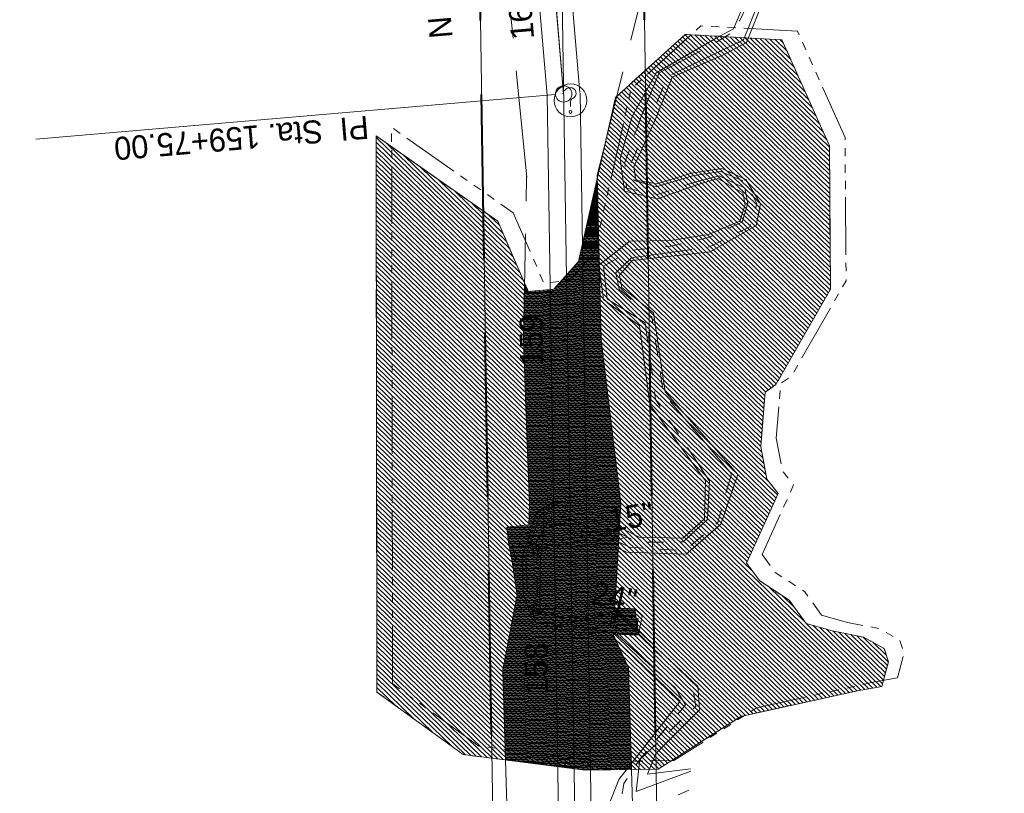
# Model space of a CAD drawing. Header units: feet. Extents: x 2433273 to 2447442, y 555003 to 575201.
# Tile 166 of 226: x 2438058 to 2438358, y 565232 to 565468. Entities that reach past the tile are written whole.
import ezdxf
from ezdxf.enums import TextEntityAlignment as Align

# ---------------------------------------------------------------- set-up
doc = ezdxf.new("R2010")
doc.units = ezdxf.units.FT
doc.header["$LTSCALE"] = 50
doc.header["$MEASUREMENT"] = 0
for name, pattern in [('cl50', [100, 7.5, -7.5, 70, -7.5, 7.5]), ('constlimit', [0.85, 0.65, -0.1, -0.1]), ('DGN Style 2', [484.236387, 290.541832, -193.694555]), ('DGN Style 3', [677.930942, 484.236387, -193.694555]), ('rowpr', [5.45, 1, -0.225, -0.225, 4]), ('stream', [1.4, 0.7, -0.1, 0.1, -0.1, 0.1, -0.1, 0.1, -0.1])]:
    doc.linetypes.add(name, pattern=pattern)
for name, color, linetype, lineweight in [('DR_P_Erosion_Control', 7, 'Continuous', 13), ('DR_P_Flow_Arrow', 151, 'Continuous', 13), ('DR_P_Headwall', 120, 'Continuous', 13), ('DR_P_Storm_Sewer', 151, 'Continuous', 13), ('DR_P_Text', 7, 'Continuous', 13), ('DV_X_Property_Line', 7, 'Continuous', 0), ('EV_Ecological_Wetlands', 151, 'stream', 13), ('GE_P_CL_50', 7, 'cl50', 13), ('HY_X_Water_Edge', 133, 'stream', 0), ('PV_P_Bikeway', 193, 'Continuous', 13), ('RD_X_Misc_Items', 1, 'DGN Style 3', 13), ('RW_P_Const_Limits', 120, 'constlimit', 0), ('RW_P_Fee_RW', 193, 'rowpr', 40), ('SV_X_Top_of_Bank', 97, 'DGN Style 2', 0)]:
    doc.layers.add(name, color=color, linetype=linetype, lineweight=lineweight)
doc.layers.add('GK_Visualization', color=30, linetype='Continuous', lineweight=13, plot=False)
doc.styles.add('Slanted-Normal LS 0.50', font='font31.shx', dxfattribs={"height": 0.14})
doc.styles.add('Style-font30', font='font30.shx')
doc.styles.add('Style-font31', font='font31.shx')

# ---------------------------------------------------------------- blocks, each defined once
blk = doc.blocks.new('X_202')
at = {"layer": 'GK_Visualization', "color": 1, "linetype": 'Continuous', "lineweight": 0}
for p, q in [((-0.07, -0.07), (0.07, 0.07)), ((-0.07, 0.07), (0.07, -0.07))]:
    blk.add_line(p, q, dxfattribs=at)
blk = doc.blocks.new('UOBJ_17')
at = {"layer": 'RD_X_Misc_Items', "color": 7, "linetype": 'Continuous', "lineweight": 0}
blk.add_line((0, -0.0377), (0, -0.014), dxfattribs=at)
for centre, radius in [((0, 0), 0.1), ((0, -0.0706), 0.00852)]:
    blk.add_circle(centre, radius, dxfattribs=at)
for centre, radius, start, end in [((-0.0032, 0.0406), 0.0377, 88.32401, 152.53853), ((-0.0006, 0.0439), 0.0344, 291.93294, 92.45835), ((0.0293, -0.0119), 0.0294, 125.46179, 184.08291)]:
    blk.add_arc(centre, radius, start, end, dxfattribs=at)
blk = doc.blocks.new('DFL-P_20')
at = {"layer": 'DR_P_Flow_Arrow', "color": 151, "linetype": 'Continuous', "lineweight": 13}
blk.add_open_spline([(-0.0799, 0.0003), (-0.081, 0.0002), (-0.082, 0.0002), (-0.0831, 0.0003), (-0.0943, 0.0003), (-0.1054, 0.005), (-0.116, 0.0078), (-0.1229, 0.0096), (-0.13, 0.0131), (-0.1368, 0.015), (-0.1542, 0.0198), (-0.1635, -0.0202), (-0.1792, -0.0217), (-0.1971, -0.0235), (-0.2123, 0.0181), (-0.2278, 0.0195), (-0.2447, 0.021), (-0.2654, -0.028), (-0.2838, -0.0217), (-0.2904, -0.0195), (-0.2867, 0.0007), (-0.2951, 0.0006), (-0.3134, 0.0004), (-0.3317, 0.0002), (-0.35, 0)], degree=3, knots=[0, 0, 0, 0, 0.009646, 0.009646, 0.009646, 0.112481, 0.112481, 0.112481, 0.179673, 0.179673, 0.179673, 0.350625, 0.350625, 0.350625, 0.544565, 0.544565, 0.544565, 0.756426, 0.756426, 0.756426, 0.832712, 0.832712, 0.832712, 1, 1, 1, 1], dxfattribs=at)
at = {"layer": 'DR_P_Flow_Arrow', "color": 151, "linetype": 'Continuous', "lineweight": 0, "extrusion": (0, 0, -1)}
blk.add_solid([(0.08, 0.0215), (0, 0), (0.08, -0.0214)], dxfattribs=at)
blk = doc.blocks.new('DFL-P_21')
at = {"layer": 'DR_P_Flow_Arrow', "color": 151, "linetype": 'Continuous', "lineweight": 13}
blk.add_open_spline([(-0.0799, 0.0003), (-0.081, 0.0002), (-0.082, 0.0002), (-0.0831, 0.0003), (-0.0943, 0.0003), (-0.1051, 0.005), (-0.116, 0.0078), (-0.1231, 0.0095), (-0.1299, 0.0131), (-0.1368, 0.015), (-0.1546, 0.0198), (-0.164, -0.0202), (-0.1792, -0.0218), (-0.1966, -0.0235), (-0.2129, 0.0181), (-0.2277, 0.0195), (-0.244, 0.021), (-0.2694, -0.027), (-0.2838, -0.0218), (-0.2889, -0.0198), (-0.2867, 0.0007), (-0.2951, 0.0006), (-0.3134, 0.0004), (-0.3317, 0.0002), (-0.35, 0)], degree=3, knots=[0, 0, 0, 0, 0.009646, 0.009646, 0.009646, 0.112481, 0.112481, 0.112481, 0.179673, 0.179673, 0.179673, 0.350625, 0.350625, 0.350625, 0.544565, 0.544565, 0.544565, 0.756426, 0.756426, 0.756426, 0.832712, 0.832712, 0.832712, 1, 1, 1, 1], dxfattribs=at)
at = {"layer": 'DR_P_Flow_Arrow', "color": 151, "linetype": 'Continuous', "lineweight": 0}
blk.add_solid([(-0.08, 0.0215), (0, 0), (-0.08, -0.0214)], dxfattribs=at)
blk = doc.blocks.new('RCP')
at = {"layer": 'DR_P_Erosion_Control'}
for points, knots in [([(0.02, 0.09), (0.03, 0.1), (0.05, 0.11), (0.07, 0.11), (0.07, 0.12), (0.08, 0.1), (0.08, 0.09), (0.08, 0.08), (0.07, 0.07), (0.06, 0.06), (0.05, 0.05), (0.02, 0.04), (0.02, 0.05), (0.01, 0.06), (0.01, 0.07), (0.01, 0.08), (0.01, 0.08), (0.01, 0.08), (0.01, 0.09), (0.02, 0.09), (0.02, 0.09), (0.02, 0.09)], [0, 0, 0, 0, 0.258176, 0.258176, 0.258176, 0.385117, 0.385117, 0.385117, 0.555016, 0.555016, 0.555016, 0.785627, 0.785627, 0.785627, 0.908123, 0.908123, 0.908123, 0.969027, 0.969027, 0.969027, 1, 1, 1, 1]), ([(0.05, 0.33), (0.06, 0.33), (0.06, 0.34), (0.07, 0.34), (0.08, 0.35), (0.09, 0.35), (0.1, 0.35), (0.11, 0.35), (0.12, 0.35), (0.12, 0.34), (0.13, 0.33), (0.13, 0.33), (0.13, 0.32), (0.12, 0.31), (0.12, 0.3), (0.11, 0.29), (0.1, 0.28), (0.09, 0.28), (0.08, 0.28), (0.07, 0.28), (0.05, 0.27), (0.04, 0.28), (0.04, 0.29), (0.03, 0.29), (0.03, 0.3), (0.03, 0.31), (0.04, 0.32), (0.04, 0.32), (0.04, 0.32), (0.04, 0.33), (0.05, 0.33)], [0, 0, 0, 0, 0.107172, 0.107172, 0.107172, 0.224609, 0.224609, 0.224609, 0.311187, 0.311187, 0.311187, 0.390245, 0.390245, 0.390245, 0.521508, 0.521508, 0.521508, 0.650159, 0.650159, 0.650159, 0.785017, 0.785017, 0.785017, 0.874079, 0.874079, 0.874079, 0.953282, 0.953282, 0.953282, 1, 1, 1, 1]), ([(0.16, 0.26), (0.17, 0.26), (0.19, 0.27), (0.2, 0.27), (0.22, 0.27), (0.22, 0.25), (0.23, 0.23), (0.23, 0.22), (0.23, 0.2), (0.22, 0.19), (0.2, 0.18), (0.19, 0.17), (0.17, 0.17), (0.16, 0.16), (0.14, 0.16), (0.13, 0.17), (0.12, 0.17), (0.11, 0.18), (0.11, 0.18), (0.1, 0.2), (0.1, 0.22), (0.11, 0.23), (0.11, 0.24), (0.12, 0.24), (0.13, 0.25), (0.13, 0.25), (0.14, 0.26), (0.15, 0.26), (0.15, 0.26), (0.15, 0.26), (0.16, 0.26)], [0, 0, 0, 0, 0.126661, 0.126661, 0.126661, 0.253188, 0.253188, 0.253188, 0.368171, 0.368171, 0.368171, 0.509113, 0.509113, 0.509113, 0.63015, 0.63015, 0.63015, 0.70369, 0.70369, 0.70369, 0.826515, 0.826515, 0.826515, 0.907901, 0.907901, 0.907901, 0.976801, 0.976801, 0.976801, 1, 1, 1, 1]), ([(0.16, 0.11), (0.17, 0.11), (0.18, 0.11), (0.19, 0.12), (0.21, 0.12), (0.23, 0.12), (0.25, 0.1), (0.26, 0.09), (0.26, 0.07), (0.26, 0.06), (0.25, 0.05), (0.24, 0.03), (0.23, 0.02), (0.21, 0), (0.18, 0), (0.16, 0.01), (0.15, 0.02), (0.13, 0.03), (0.13, 0.05), (0.12, 0.06), (0.13, 0.07), (0.14, 0.08), (0.14, 0.09), (0.14, 0.09), (0.15, 0.1), (0.15, 0.1), (0.15, 0.1), (0.16, 0.11)], [0, 0, 0, 0, 0.098896, 0.098896, 0.098896, 0.24332, 0.24332, 0.24332, 0.355319, 0.355319, 0.355319, 0.496743, 0.496743, 0.496743, 0.673566, 0.673566, 0.673566, 0.816859, 0.816859, 0.816859, 0.906168, 0.906168, 0.906168, 0.969895, 0.969895, 0.969895, 1, 1, 1, 1]), ([(0.29, 0.35), (0.3, 0.35), (0.31, 0.36), (0.32, 0.36), (0.34, 0.36), (0.34, 0.33), (0.34, 0.32), (0.33, 0.31), (0.32, 0.3), (0.31, 0.3), (0.3, 0.29), (0.28, 0.29), (0.27, 0.3), (0.27, 0.31), (0.27, 0.32), (0.27, 0.33), (0.27, 0.33), (0.28, 0.34), (0.28, 0.34), (0.28, 0.35), (0.28, 0.35), (0.29, 0.35)], [0, 0, 0, 0, 0.188286, 0.188286, 0.188286, 0.356428, 0.356428, 0.356428, 0.541746, 0.541746, 0.541746, 0.732506, 0.732506, 0.732506, 0.852511, 0.852511, 0.852511, 0.937171, 0.937171, 0.937171, 1, 1, 1, 1]), ([(0.31, 0.2), (0.32, 0.21), (0.33, 0.21), (0.34, 0.22), (0.35, 0.22), (0.36, 0.2), (0.36, 0.18), (0.37, 0.17), (0.36, 0.16), (0.35, 0.14), (0.34, 0.13), (0.33, 0.13), (0.32, 0.12), (0.31, 0.12), (0.3, 0.12), (0.29, 0.13), (0.28, 0.14), (0.27, 0.15), (0.27, 0.16), (0.28, 0.17), (0.28, 0.19), (0.29, 0.19), (0.29, 0.2), (0.3, 0.2), (0.31, 0.2)], [0, 0, 0, 0, 0.135762, 0.135762, 0.135762, 0.276579, 0.276579, 0.276579, 0.425633, 0.425633, 0.425633, 0.565886, 0.565886, 0.565886, 0.678149, 0.678149, 0.678149, 0.814077, 0.814077, 0.814077, 0.922173, 0.922173, 0.922173, 1, 1, 1, 1])]:
    blk.add_open_spline(points, degree=3, knots=knots, dxfattribs=at)

msp = doc.modelspace()

# ---------------------------------------------------------------- hatches: boundary and pattern name
at = {"layer": 'EV_Ecological_Wetlands', "linetype": 'Continuous'}
h = msp.add_hatch(dxfattribs=at)
h.set_pattern_fill('HATCH', color=256, style=0, pattern_type=2)
h.set_pattern_definition([(135.8865, (2438248.8812, 565346.7172), (-0.696082, -0.717962), [])])
h.paths.add_polyline_path([(2438193.5, 565243.88), (2438230.67, 565239.18), (2438252.9, 565239.46), (2438278.07, 565255.52), (2438313.6, 565263.32), (2438321.01, 565264.65), (2438322.95, 565272.1), (2438321.68, 565276.22), (2438315.37, 565279.65), (2438305.81, 565281.54), (2438297.9, 565283.78), (2438292.77, 565290.87), (2438283.78, 565296.77), (2438279.79, 565302.21), (2438289.36, 565323.39), (2438285.95, 565327.75), (2438284.09, 565337.65), (2438285.43, 565354.25), (2438288.71, 565356.53), (2438305.33, 565385.58), (2438305.03, 565429.22), (2438290.54, 565461.53), (2438261.11, 565463.16), (2438239.86, 565443.96), (2438228.64, 565394.02), (2438221.04, 565385.59), (2438213.29, 565384.88), (2438204, 565406.24), (2438166.95, 565432.25), (2438167.23, 565262.89)])
h = msp.add_hatch(dxfattribs=at)
h.set_pattern_fill('HATCH', color=256, style=0, pattern_type=2)
h.set_pattern_definition([(180.8865, (2438224.56344, 565332.5526), (0.0038679, -0.2499701), [])])
h.paths.add_polyline_path([(2438228.64, 565394.02), (2438221.04, 565385.59), (2438213.29, 565384.88), (2438212.17, 565387.46), (2438211.83, 565369.9), (2438213.7, 565319.85), (2438213.5, 565313.82), (2438206.77, 565313.09), (2438207.28, 565308.46), (2438208.34, 565303.3), (2438209.87, 565292.58), (2438209.87, 565292.58), (2438209.87, 565292.58), (2438205.58, 565269.72), (2438206.39, 565242.25), (2438230.67, 565239.18), (2438244.73, 565239.36), (2438243.78, 565270.31), (2438239.15, 565280.56), (2438246.93, 565280.23), (2438245.72, 565288.27), (2438239.62, 565288.54), (2438241.5, 565320.28), (2438235.47, 565370.2), (2438234.32, 565419.31)])

# ---------------------------------------------------------------- linework, layer by layer
at = {"layer": 'DR_P_Erosion_Control'}
for p, q in [((2438212.84, 565308.31), (2438215.79, 565317.59)), ((2438214.39, 565308.63), (2438208.51, 565307.42)), ((2438214.39, 565308.63), (2438215.2, 565304.71)), ((2438208.51, 565307.42), (2438209.32, 565303.5)), ((2438217.06, 565303.29), (2438216.02, 565305.65)), ((2438215.2, 565304.71), (2438209.32, 565303.5)), ((2438216.95, 565297.43), (2438217.06, 565303.29)), ((2438216.84, 565290.49), (2438216.95, 565297.43)), ((2438215.11, 565290.79), (2438216.84, 565290.49)), ((2438239.89, 565286.51), (2438239.21, 565282.57)), ((2438239.89, 565286.51), (2438246.79, 565285.32)), ((2438246.79, 565285.32), (2438246.11, 565281.38)), ((2438239.21, 565282.57), (2438246.11, 565281.38))]:
    msp.add_line(p, q, dxfattribs=at)
at = {"layer": 'DR_P_Erosion_Control', "flags": 128}
for points in [[(2438215.79, 565317.59), (2438218.02, 565318.95), (2438217.99, 565312.21), (2438215.52, 565308.1), (2438214.54, 565307.89)], [(2438215.11, 565290.79), (2438214.43, 565286.85), (2438213.88, 565286.94), (2438211.87, 565292.59), (2438211.49, 565303.95)]]:
    msp.add_lwpolyline(points, dxfattribs=at)
at = {"layer": 'DR_P_Headwall'}
for p, q in [((2438238.14, 565312.76), (2438237.16, 565312.56)), ((2438237.16, 565312.56), (2438237.66, 565310.11)), ((2438238.64, 565310.32), (2438238.14, 565312.76)), ((2438215.52, 565308.1), (2438214.54, 565307.89)), ((2438216.02, 565305.65), (2438215.52, 565308.1)), ((2438237.66, 565310.11), (2438238.64, 565310.32)), ((2438214.54, 565307.89), (2438215.05, 565305.45)), ((2438215.05, 565305.45), (2438216.02, 565305.65)), ((2438215.11, 565290.79), (2438214.43, 565286.85)), ((2438216.1, 565290.62), (2438215.11, 565290.79)), ((2438215.42, 565286.68), (2438216.1, 565290.62)), ((2438214.43, 565286.85), (2438215.42, 565286.68)), ((2438238.91, 565286.68), (2438238.23, 565282.74)), ((2438239.89, 565286.51), (2438238.91, 565286.68)), ((2438239.21, 565282.57), (2438239.89, 565286.51)), ((2438238.23, 565282.74), (2438239.21, 565282.57))]:
    msp.add_line(p, q, dxfattribs=at)
at = {"layer": 'DR_P_Storm_Sewer'}
for p, q in [((2438214.67, 565307.28), (2438238.26, 565312.15)), ((2438214.92, 565306.06), (2438238.52, 565310.93)), ((2438214.6, 565287.83), (2438214.94, 565289.8)), ((2438214.6, 565287.83), (2438239.38, 565283.56)), ((2438214.94, 565289.8), (2438239.72, 565285.53)), ((2438239.7, 565285.4), (2438239.41, 565283.68))]:
    msp.add_line(p, q, dxfattribs=at)
at = {"layer": 'DV_X_Property_Line'}
msp.add_line((2438247.71, 565533.18), (2438264.27, 564462.98), dxfattribs=at)
at = {"layer": 'DV_X_Property_Line', "flags": 128}
msp.add_lwpolyline([(2438174.96, 564740.92), (2438174.96, 564740.92, 0.414214), (2438209.41, 564776.46), (2438198.26, 565497.41, -0.414214), (2438281.93, 565583.72), (2438697.15, 565590.14, 0.57102), (2438726.98, 565642.53), (2436427.46, 569658.46, 0.278952), (2436395.78, 569676.05), (2435907.11, 569657.77, -0.413873), (2435767.16, 569787.47)], format="xyb", dxfattribs=at)
at = {"layer": 'EV_Ecological_Wetlands', "ltscale": 0.500001, "flags": 128}
for points in [[(2438171.97, 565265.47), (2438171.69, 565434.83), (2438208.74, 565408.83), (2438218.03, 565387.47), (2438225.78, 565388.17), (2438233.38, 565396.6), (2438244.61, 565446.54), (2438265.86, 565465.74), (2438295.28, 565464.11), (2438309.78, 565431.8), (2438310.08, 565388.16), (2438293.45, 565359.11), (2438290.17, 565356.84), (2438288.83, 565340.24), (2438290.69, 565330.33), (2438294.1, 565325.98), (2438284.54, 565304.79), (2438288.52, 565299.35), (2438297.51, 565293.45), (2438302.64, 565286.37), (2438310.55, 565284.12), (2438320.11, 565282.24), (2438326.42, 565278.8), (2438327.69, 565274.68), (2438325.76, 565267.24), (2438318.35, 565265.91), (2438282.81, 565258.1), (2438257.65, 565242.04), (2438235.41, 565241.77), (2438198.25, 565246.46), (2438171.97, 565265.47)], [(2438167.23, 565262.89), (2438166.95, 565432.25), (2438204, 565406.24), (2438213.29, 565384.88), (2438221.04, 565385.59), (2438228.64, 565394.02), (2438239.86, 565443.96), (2438261.11, 565463.16), (2438290.54, 565461.53), (2438305.03, 565429.22), (2438305.33, 565385.58), (2438288.71, 565356.53), (2438285.43, 565354.25), (2438284.09, 565337.65), (2438285.95, 565327.75), (2438289.36, 565323.39), (2438279.79, 565302.21), (2438283.78, 565296.77), (2438292.77, 565290.87), (2438297.9, 565283.78), (2438305.81, 565281.54), (2438315.37, 565279.65), (2438321.68, 565276.22), (2438322.95, 565272.1), (2438321.01, 565264.65), (2438313.6, 565263.32), (2438278.07, 565255.52), (2438252.9, 565239.46), (2438230.67, 565239.18), (2438193.5, 565243.88), (2438167.23, 565262.89)]]:
    msp.add_lwpolyline(points, close=True, dxfattribs=at)
at = {"layer": 'EV_Ecological_Wetlands', "linetype": 'Continuous', "flags": 128}
for points in [[(2438193.5, 565243.88), (2438230.67, 565239.18), (2438252.9, 565239.46), (2438278.07, 565255.52), (2438313.6, 565263.32), (2438321.01, 565264.65), (2438322.95, 565272.1), (2438321.68, 565276.22), (2438315.37, 565279.65), (2438305.81, 565281.54), (2438297.9, 565283.78), (2438292.77, 565290.87), (2438283.78, 565296.77), (2438279.79, 565302.21), (2438289.36, 565323.39), (2438285.95, 565327.75), (2438284.09, 565337.65), (2438285.43, 565354.25), (2438288.71, 565356.53), (2438305.33, 565385.58), (2438305.03, 565429.22), (2438290.54, 565461.53), (2438261.11, 565463.16), (2438239.86, 565443.96), (2438228.64, 565394.02), (2438221.04, 565385.59), (2438213.29, 565384.88), (2438204, 565406.24), (2438166.95, 565432.25), (2438167.23, 565262.89), (2438193.5, 565243.88)], [(2438228.64, 565394.02), (2438221.04, 565385.59), (2438213.29, 565384.88), (2438212.17, 565387.46), (2438211.83, 565369.9), (2438213.7, 565319.85), (2438213.5, 565313.82), (2438206.77, 565313.09), (2438207.28, 565308.46), (2438208.34, 565303.3), (2438209.87, 565292.58), (2438209.87, 565292.58), (2438209.87, 565292.58), (2438205.58, 565269.72), (2438206.39, 565242.25), (2438230.67, 565239.18), (2438244.73, 565239.36), (2438243.78, 565270.31), (2438239.15, 565280.56), (2438246.93, 565280.23), (2438245.72, 565288.27), (2438239.62, 565288.54), (2438241.5, 565320.28), (2438235.47, 565370.2), (2438234.32, 565419.31), (2438228.64, 565394.02)]]:
    msp.add_lwpolyline(points, close=True, dxfattribs=at)
at = {"layer": 'GE_P_CL_50'}
for p, q in [((2438224.07, 565445.03), (2438219.59, 565497.38)), ((2438234.41, 564776.85), (2438224.07, 565445.03))]:
    msp.add_line(p, q, dxfattribs=at)
at = {"layer": 'GE_P_CL_50', "linetype": 'Continuous'}
for p, q in [((2438221.58, 565444.82), (2438063.31, 565431.29)), ((2438225.23, 565370.04), (2438220.23, 565369.96)), ((2438226.78, 565270.05), (2438221.78, 565269.97))]:
    msp.add_line(p, q, dxfattribs=at)
msp.add_circle((2438224.07, 565445.03), 2.5, dxfattribs=at)
at = {"layer": 'GK_Visualization', "color": 1, "flags": 128}
for points in [[(2437633.61, 564452.55), (2437630.6, 564647.49, -0.414214), (2437689.66, 564708.41), (2438175.34, 564715.93, 0.414214), (2438234.41, 564776.85), (2438223.25, 565497.8, -0.414214), (2438282.32, 565558.72), (2438697.54, 565565.15, 0.57102), (2438748.68, 565654.95), (2436449.15, 569670.88, 0.278952), (2436394.84, 569701.03), (2435906.17, 569682.75, -0.413873), (2435792.15, 569788.44), (2435791.25, 569811.65)], [(2438224.07, 565445.03), (2438219.59, 565497.38, -0.455726), (2438282.63, 565562.4), (2438335.29, 565559.54)]]:
    msp.add_lwpolyline(points, format="xyb", dxfattribs=at)
at = {"layer": 'HY_X_Water_Edge', "flags": 128}
for points in [[(2438185.1, 565175.91), (2438189.24, 565194.64), (2438199.29, 565195.25), (2438211.37, 565189.26), (2438220.68, 565184.66), (2438224.94, 565184.32), (2438230.68, 565188.09), (2438234.6, 565194.28), (2438239.09, 565212.3), (2438242.36, 565235.11), (2438247.31, 565242.38), (2438261.14, 565259.05), (2438258.17, 565264.07), (2438237.52, 565282.99), (2438228.36, 565281.36), (2438215.49, 565284.6), (2438213.04, 565292.14), (2438212.53, 565304.5), (2438216.79, 565316.7), (2438222.44, 565320.55), (2438226.69, 565318.41), (2438246.57, 565308.57), (2438260.44, 565308.62), (2438267.92, 565315.46), (2438268.53, 565327.12), (2438252.08, 565351.98), (2438248.91, 565375.36), (2438237.31, 565382.64), (2438236.22, 565392.61), (2438244.92, 565397.49), (2438256.08, 565398.56), (2438268.23, 565401.34), (2438278.45, 565405.98), (2438280.18, 565411.62), (2438279.22, 565416.34), (2438271.42, 565420.1), (2438264.43, 565418.23), (2438252.57, 565414.37), (2438243.24, 565416.34), (2438242.7, 565424.14), (2438247.93, 565438.67), (2438253.18, 565451.4), (2438269.23, 565459.95), (2438276.25, 565464.37), (2438283.16, 565478.87), (2438295.95, 565489.5), (2438315.12, 565499.14), (2438331.5, 565503.53), (2438338.84, 565509.85), (2438331.16, 565524.78), (2438324.21, 565542.89), (2438327.07, 565547.26), (2438334.57, 565547.41), (2438338.8, 565543.85), (2438347.74, 565549.31), (2438346.83, 565557.66), (2438343.91, 565567.98), (2438345.31, 565577.92), (2438335.83, 565591.56), (2438336.83, 565601.18), (2438341.89, 565620.66), (2438347, 565619.57), (2438359.2, 565613.4), (2438362.55, 565611.8), (2438364.16, 565615.41), (2438362.55, 565619.51)], [(2438262.83, 565238.85), (2438246.11, 565232.64), (2438247.31, 565242.38), (2438264.3, 565258.5), (2438263.47, 565264.34), (2438239.94, 565287.52), (2438228.16, 565284.12), (2438216.14, 565286.95), (2438216.09, 565292.62), (2438215.9, 565303.06), (2438217.18, 565312.56), (2438220.87, 565316), (2438224.75, 565316.14), (2438244.11, 565307), (2438260.9, 565305.92), (2438271.01, 565314.56), (2438275.16, 565329.39), (2438254.48, 565353.73), (2438250.96, 565377.07), (2438240.93, 565385.56), (2438239.98, 565390.53), (2438244.75, 565395.09), (2438255.82, 565396.6), (2438268.45, 565398.46), (2438280.77, 565404.54), (2438282.95, 565411.71), (2438279.57, 565418.14), (2438271.86, 565421.41), (2438263.29, 565420.11), (2438252.25, 565416.71), (2438245.51, 565418.66), (2438244.61, 565423.97), (2438250.32, 565437.14), (2438255.77, 565450.4), (2438271.29, 565457.86), (2438278.8, 565461.49), (2438285.22, 565477.27), (2438297.84, 565487.01), (2438316.56, 565494.74), (2438335.52, 565500.17), (2438342.79, 565509.95), (2438333.75, 565527.09), (2438327.12, 565542.41), (2438327.78, 565545.03), (2438333.65, 565545.68), (2438338.17, 565542.04), (2438352.19, 565547.62), (2438348.58, 565558.42), (2438347.41, 565568.13), (2438346.48, 565578.17), (2438338.14, 565591.52), (2438337.99, 565603.07), (2438342.29, 565618.16), (2438346.43, 565617.96), (2438359.67, 565609.88), (2438365.3, 565609.53), (2438369.35, 565613.98), (2438365.46, 565620.64)], [(2438188.07, 565174.66), (2438192.65, 565190.72), (2438195.33, 565191.99), (2438207.97, 565187.18), (2438218.32, 565182.47), (2438226.34, 565179.88), (2438231.35, 565182.43), (2438242.17, 565213.2), (2438243.56, 565225.16), (2438262.18, 565233.02)]]:
    msp.add_lwpolyline(points, dxfattribs=at)
at = {"layer": 'PV_P_Bikeway'}
for p, q in [((2438219.09, 565444.6), (2438214.61, 565496.96)), ((2438229.05, 565445.46), (2438224.58, 565497.81)), ((2438219.07, 565444.78), (2438229.41, 564776.77)), ((2438229.07, 565445.28), (2438239.41, 564776.93))]:
    msp.add_line(p, q, dxfattribs=at)
at = {"layer": 'RW_P_Const_Limits'}
for p, q in [((2438234.3, 565420.19), (2438246.69, 565470)), ((2438212.82, 565419.69), (2438207.92, 565469.62)), ((2438211.83, 565369.9), (2438212.81, 565419.92)), ((2438235.47, 565370.2), (2438234.3, 565420.19)), ((2438213.7, 565319.85), (2438211.83, 565369.9)), ((2438241.5, 565320.28), (2438235.47, 565370.2)), ((2438241.5, 565320.28), (2438239.62, 565288.54)), ((2438213.7, 565319.85), (2438213.5, 565313.82)), ((2438213.5, 565313.82), (2438206.77, 565313.09)), ((2438206.77, 565313.09), (2438207.28, 565308.46)), ((2438207.28, 565308.46), (2438208.34, 565303.3)), ((2438209.87, 565292.56), (2438208.34, 565303.3)), ((2438209.87, 565292.58), (2438205.58, 565269.72)), ((2438239.62, 565288.54), (2438245.72, 565288.27)), ((2438245.72, 565288.27), (2438247.95, 565286.14)), ((2438247.78, 565285.15), (2438247.1, 565281.21)), ((2438247.78, 565285.15), (2438247.95, 565286.14)), ((2438246.93, 565280.23), (2438247.1, 565281.21)), ((2438239.15, 565280.56), (2438246.93, 565280.23)), ((2438239.15, 565280.56), (2438243.78, 565270.31)), ((2438207.05, 565219.74), (2438205.58, 565269.72)), ((2438245.32, 565220.33), (2438243.78, 565270.31))]:
    msp.add_line(p, q, dxfattribs=at)
at = {"layer": 'RW_P_Fee_RW', "flags": 128}
for points in [[(2437688.5, 564733.4), (2438174.96, 564740.92, 0.414214), (2438209.41, 564776.46), (2438198.26, 565497.41, -0.414214), (2438281.93, 565583.72), (2438697.15, 565590.14, 0.57102), (2438726.98, 565642.53), (2436427.46, 569658.46, 0.278952), (2436395.78, 569676.05), (2435907.11, 569657.77, -0.413873), (2435767.16, 569787.47), (2435766.83, 569796.11)], [(2437839.76, 564685.73), (2438175.73, 564690.93, 0.414214), (2438259.41, 564777.23), (2438247.71, 565533.18)]]:
    msp.add_lwpolyline(points, format="xyb", dxfattribs=at)
at = {"layer": 'SV_X_Top_of_Bank', "flags": 128}
for points in [[(2438183.74, 565176.17), (2438188.37, 565194.98), (2438199.51, 565198.06), (2438211.66, 565191.64), (2438221.7, 565186.25), (2438224.9, 565185.41), (2438226.67, 565191.8), (2438232.04, 565194.52), (2438233.07, 565216.38), (2438240.88, 565236.26), (2438259.54, 565260.1), (2438255.28, 565264.24), (2438237.26, 565281.47), (2438227.77, 565280.02), (2438214.75, 565284.47), (2438211.87, 565292.59), (2438211.49, 565304.04), (2438215.79, 565317.59), (2438221.52, 565321.08), (2438227.16, 565320.2), (2438247.06, 565310.12), (2438260.4, 565309.74), (2438266.97, 565315.66), (2438267.23, 565327.23), (2438250.34, 565350.47), (2438247.17, 565374.38), (2438236.2, 565382.45), (2438234.74, 565392.85), (2438244.22, 565400.21), (2438256.64, 565400.36), (2438268.18, 565402.21), (2438277.74, 565406.31), (2438279.33, 565411.3), (2438278.63, 565414.93), (2438271.05, 565419.26), (2438264.63, 565417.32), (2438252.65, 565413.13), (2438242.6, 565415.44), (2438241.33, 565425.41), (2438244.93, 565438.13), (2438252.23, 565451.41), (2438270.47, 565462.01), (2438275.8, 565464.82), (2438282.04, 565479.85), (2438293.97, 565491.74), (2438314.28, 565501.08), (2438330.5, 565504.62), (2438337.69, 565510.09), (2438329.48, 565525.15), (2438323.01, 565542.32), (2438327.2, 565548.37), (2438334.77, 565548.13), (2438338.71, 565544.57), (2438346.43, 565549.46), (2438345.31, 565557.03), (2438342.4, 565567.09), (2438344.59, 565577.52), (2438335.18, 565591.13), (2438334.29, 565601.69), (2438342.35, 565621.75), (2438347.83, 565620.54), (2438360.21, 565613.98), (2438362.5, 565613.43), (2438361.46, 565619.3)], [(2438262.75, 565239.51), (2438249.56, 565237.88), (2438252.12, 565244.25), (2438265.42, 565257.46), (2438264.97, 565264.63), (2438239.74, 565288.27), (2438227.44, 565284.45), (2438216.82, 565287.37), (2438216.85, 565292.61), (2438217.06, 565303.29), (2438217.99, 565312.21), (2438221.47, 565314.26), (2438224.9, 565314.28), (2438243.17, 565305.53), (2438261.4, 565304.87), (2438271.94, 565314.06), (2438277.1, 565329.15), (2438254.95, 565354.33), (2438251.44, 565378.38), (2438241.77, 565386.12), (2438241.13, 565389.8), (2438244.96, 565394.27), (2438256.84, 565395.61), (2438268.66, 565396.98), (2438282.68, 565404.99), (2438283.97, 565411.55), (2438279.54, 565418.94), (2438272.24, 565422.36), (2438263.03, 565420.94), (2438252.4, 565417.66), (2438246.06, 565418.73), (2438245.48, 565422.78), (2438252.04, 565437.38), (2438257.16, 565450.12), (2438272.72, 565456.89), (2438279.72, 565460.66), (2438285.94, 565476.26), (2438300.5, 565486.67), (2438317.38, 565493.47), (2438336.24, 565499), (2438344.31, 565509.87), (2438334.55, 565527.58), (2438328.31, 565541.33), (2438327.96, 565544.63), (2438333.4, 565544.21), (2438337.92, 565541.36), (2438352.83, 565547.75), (2438349.71, 565558.87), (2438349.25, 565568.58), (2438347.99, 565578.44), (2438339.1, 565592.15), (2438338.66, 565604.26), (2438342.25, 565617.7), (2438346.52, 565616.05), (2438358.71, 565608.84), (2438366.37, 565608.72), (2438371.14, 565613.99), (2438365.76, 565622.18)]]:
    msp.add_lwpolyline(points, dxfattribs=at)

# ---------------------------------------------------------------- block references
at = {"layer": 'DR_P_Erosion_Control'}
for p, rotation in [((2438214.95, 565314.84), 178.6626119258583), ((2438217.38, 565316.51), 178.6626119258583), ((2438214.21, 565308.3), 184.1307195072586), ((2438209.27, 565307.31), 184.1307195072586), ((2438214.86, 565305.25), 184.1307195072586), ((2438209.86, 565304.21), 184.1307195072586), ((2438211.56, 565304.05), 178.6626119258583), ((2438216.32, 565300.83), 178.6626119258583), ((2438211.74, 565292), 178.6626119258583), ((2438215.97, 565287.75), 171.4855043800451), ((2438240.65, 565286.1), 171.4855043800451), ((2438246.39, 565284.97), 171.4855043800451), ((2438240.28, 565283.2), 171.4855043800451), ((2438246.04, 565282.21), 171.4855043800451)]:
    msp.add_blockref('RCP', p, dxfattribs=dict(at, rotation=rotation))
at = {"layer": 'DR_P_Flow_Arrow', "color": 151, "linetype": 'Continuous', "lineweight": 0}
for name, p, xscale, yscale, zscale, rotation in [('DFL-P_21', (2438226.26, 565306.52), 49.99999999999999, 49.99999999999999, 49.99999999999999, 191.6622712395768), ('DFL-P_20', (2438235.64, 565281.35), 50.00000000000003, 50.00000000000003, 50.00000000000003, 350.2106210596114)]:
    msp.add_blockref(name, p, dxfattribs=dict(at, xscale=xscale, yscale=yscale, zscale=zscale, rotation=rotation))
at = {"layer": 'GK_Visualization', "color": 1, "linetype": 'Continuous', "lineweight": 0}
msp.add_blockref('X_202', (2438224.07, 565445.03), dxfattribs=at)
at = {"layer": 'RD_X_Misc_Items', "color": 7, "linetype": 'Continuous', "lineweight": 0, "xscale": 50, "yscale": 50, "zscale": 50}
msp.add_blockref('UOBJ_17', (2438226.17, 565443.06), dxfattribs=at)

# ---------------------------------------------------------------- texts
at = {"layer": 'DR_P_Text', "style": 'Slanted-Normal LS 0.50'}
for s, rotation, p in [('15"', 9.7601, (2438237.24, 565318.6)), ('24"', 348.3084, (2438233.51, 565296.79))]:
    msp.add_text(s, height=7, rotation=rotation, dxfattribs=at).set_placement(p, align=Align.TOP_LEFT)
at = {"layer": 'GE_P_CL_50', "linetype": 'Continuous', "style": 'Style-font31'}
msp.add_text('N 4%%d 53\' 11" W', height=7, rotation=94.8865, dxfattribs=at).set_placement((2438180.7, 565491.95), align=Align.TOP_CENTER)
for s, rotation, p in [('160', 94.8865, (2438214.44, 565469.66)), ('159', 90.8865, (2438217.73, 565370.12)), ('158', 90.8865, (2438219.27, 565270.16))]:
    msp.add_text(s, height=7, rotation=rotation, dxfattribs=at).set_placement(p, align=Align.CENTER)
msp.add_text('PI  Sta. 159+75.00', height=7, rotation=184.8865, dxfattribs=at).set_placement((2438164.44, 565438.4))
at = {"layer": 'GK_Visualization', "color": 1, "style": 'Style-font30'}
msp.add_text('TEMP30001', height=0.14, dxfattribs=at).set_placement((2438224.07, 565445.03), align=Align.RIGHT)

doc.saveas('drawing.dxf')
